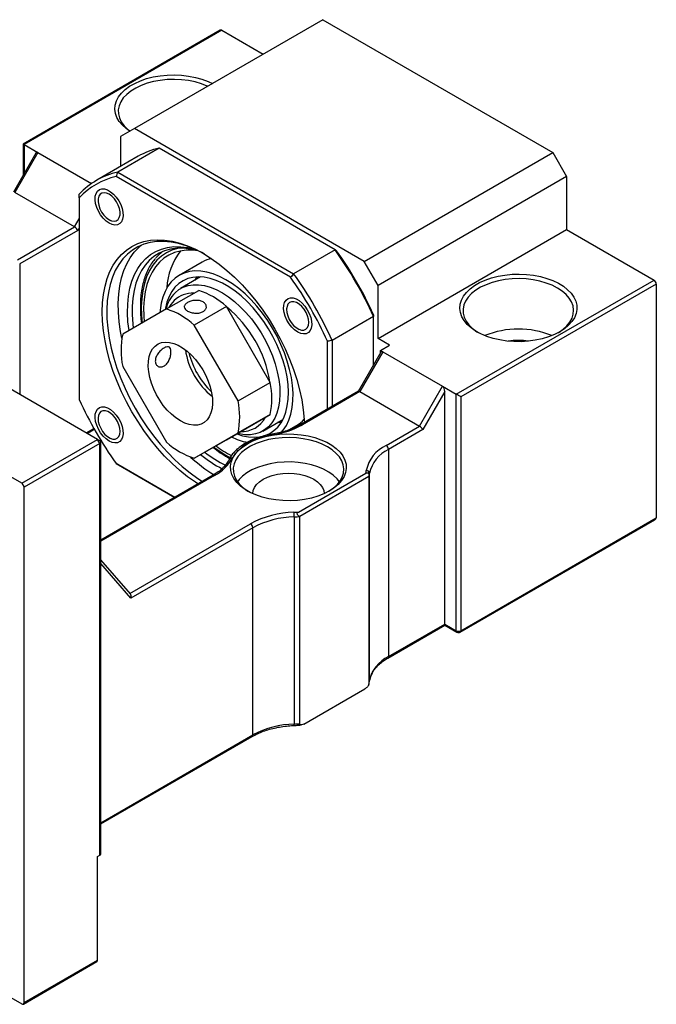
# Model space of a CAD drawing. Header units: millimetres. Extents: x 42 to 279, y 43 to 200.
# Tile 4 of 4: x 216 to 249, y 129 to 180. Entities that reach past the tile are written whole.
import ezdxf

# ---------------------------------------------------------------- set-up
doc = ezdxf.new("R2010")
doc.units = ezdxf.units.MM

msp = doc.modelspace()

# ---------------------------------------------------------------- linework, layer by layer
at = {"color": 7, "linetype": 'Continuous', "lineweight": 25}
for p, q in [((231.7307, 179.6604), (222.0669, 174.0816)), ((231.7307, 179.6604), (243.5158, 172.857)), ((226.4619, 179.1238), (216.3612, 173.2928)), ((226.5452, 179.1156), (216.41, 173.2647)), ((226.5452, 179.1156), (228.666, 177.8913)), ((222.0669, 174.0816), (221.3598, 173.6733)), ((233.852, 167.2782), (222.0669, 174.0816)), ((221.3598, 173.6733), (221.3598, 172.1428)), ((216.3612, 173.2928), (216.3612, 171.688)), ((216.41, 173.2647), (217.1171, 172.8565)), ((223.3323, 173.079), (221.211, 171.8543)), ((232.3508, 167.8727), (223.3323, 173.079)), ((217.0209, 172.8307), (215.8654, 170.8293)), ((217.1171, 172.8565), (215.9386, 170.8152)), ((217.1171, 172.8565), (219.87, 171.2672)), ((222.2587, 172.6617), (220.1374, 171.4371)), ((233.852, 167.2782), (243.5158, 172.857)), ((243.5158, 172.857), (244.2229, 171.6323)), ((220.1813, 158.1626), (196.8467, 171.6333)), ((230.0745, 166.4654), (221.1303, 171.6288)), ((221.211, 171.8543), (230.2295, 166.6481)), ((244.2229, 171.6323), (234.5591, 166.0535)), ((244.2229, 171.6323), (244.2229, 168.9105)), ((219.0027, 169.0463), (215.9386, 170.8152)), ((219.2384, 170.5363), (219.2384, 160.2078)), ((220.2034, 170.4848), (220.2034, 170.3964)), ((216.2922, 155.9175), (192.9576, 169.3882)), ((216.0688, 167.3526), (219.0027, 169.0463)), ((220.769, 169.4166), (220.8456, 169.3724)), ((219.1694, 168.8704), (216.1867, 167.1485)), ((234.5591, 163.3317), (244.2229, 168.9105)), ((244.2229, 168.9105), (248.7012, 166.3252)), ((232.3508, 167.8727), (230.2295, 166.6481)), ((225.543, 167.2448), (224.3644, 166.5645)), ((234.5591, 166.0535), (233.852, 167.2782)), ((225.4586, 166.4841), (224.4371, 165.8943)), ((225.3298, 166.4864), (225.3254, 166.4072)), ((234.5591, 163.3317), (234.5591, 166.0535)), ((238.566, 160.4743), (248.7012, 166.3252)), ((248.8191, 166.1211), (238.8017, 160.3382)), ((248.8191, 166.1211), (248.8191, 154.1451)), ((223.7136, 164.8419), (225.3636, 165.7944)), ((226.784, 164.9744), (225.1341, 164.0219)), ((229.0303, 161.0838), (226.784, 164.9744)), ((223.7136, 164.8419), (221.4674, 163.5447)), ((229.8701, 164.9044), (229.8701, 164.8159)), ((234.3234, 164.4561), (232.2021, 163.2315)), ((234.3234, 161.9757), (234.3234, 164.4561)), ((227.3803, 160.1313), (225.1341, 164.0219)), ((230.4356, 163.8362), (230.5122, 163.7919)), ((231.9664, 159.714), (231.9664, 163.1886)), ((232.2021, 163.2315), (232.2021, 159.8501)), ((235.1483, 162.9915), (234.5591, 163.3317)), ((234.6769, 162.7194), (235.1483, 162.9915)), ((234.6986, 162.6256), (233.5431, 160.6242)), ((234.7948, 162.6514), (233.6163, 160.6101)), ((234.6769, 162.7194), (234.7948, 162.6514)), ((234.6769, 162.5881), (234.6769, 162.7194)), ((234.7948, 162.6514), (237.8589, 160.8825)), ((221.4674, 161.9044), (223.7136, 158.0138)), ((227.3803, 160.1313), (229.0303, 161.0838)), ((236.6804, 158.8412), (237.8589, 160.8825)), ((237.8589, 160.8825), (238.566, 160.4743)), ((233.5472, 160.6266), (230.599, 158.9247)), ((233.6163, 160.6101), (230.6824, 158.9164)), ((233.6163, 160.6101), (236.6804, 158.8412)), ((237.9768, 160.622), (236.8471, 158.6653)), ((237.9768, 148.7024), (237.9768, 160.622)), ((238.566, 148.3622), (238.566, 160.4743)), ((238.8017, 160.3382), (238.8017, 148.3622)), ((226.784, 158.1463), (229.0303, 159.4435)), ((229.0303, 159.4435), (227.3803, 158.491)), ((220.2034, 159.3221), (220.2034, 159.2337)), ((228.6534, 158.5907), (229.6749, 159.1804)), ((229.5823, 159.038), (229.4286, 159.0382)), ((229.9883, 158.6492), (230.3759, 158.873)), ((219.6438, 158.4728), (220.0099, 158.6842)), ((225.1341, 157.1938), (227.3803, 158.491)), ((234.9691, 157.8533), (236.6804, 158.8412)), ((236.8471, 158.6653), (235.0869, 157.6492)), ((216.2922, 155.9175), (220.1813, 158.1626)), ((220.2991, 157.9585), (216.41, 155.7133)), ((220.2991, 157.9585), (220.1813, 158.1626)), ((220.2991, 158.0945), (220.1813, 158.1626)), ((220.2991, 136.8645), (220.2991, 157.9585)), ((220.3479, 136.9325), (220.3479, 158.0265)), ((220.769, 158.2539), (220.8456, 158.2097)), ((225.1341, 157.1938), (226.784, 158.1463)), ((235.0869, 157.6492), (235.0869, 147.0341)), ((221.1303, 156.9311), (224.138, 155.1948)), ((224.1379, 155.1947), (221.211, 156.8844)), ((230.474, 154.442), (233.9301, 156.4371)), ((234.119, 145.8102), (234.119, 156.4252)), ((216.2922, 155.9175), (216.41, 155.7133)), ((226.096, 156.3251), (220.3479, 153.0068)), ((234.0877, 156.2559), (230.5522, 154.2149)), ((234.0877, 156.2559), (234.0877, 145.6409)), ((216.41, 129.3118), (216.41, 155.7133)), ((230.2589, 154.1968), (230.2589, 143.5818)), ((230.5522, 143.5999), (230.5522, 154.2149)), ((238.7672, 148.2859), (248.75, 154.0489)), ((238.8017, 148.3622), (248.8191, 154.1451)), ((228.1387, 153.6381), (221.8859, 150.0284)), ((228.1387, 143.023), (228.1387, 153.6381)), ((221.8604, 150.2445), (220.3479, 151.9912)), ((235.0524, 146.9578), (237.9768, 148.646)), ((235.0869, 147.0341), (237.9768, 148.7024)), ((237.9768, 148.7024), (238.566, 148.3622)), ((237.9768, 148.646), (238.6006, 148.2859)), ((234.083, 145.6112), (234.1182, 145.7966)), ((230.7564, 143.5817), (233.8834, 145.3869)), ((220.3479, 138.4691), (228.1042, 142.9467)), ((192.9576, 142.7145), (216.2922, 129.2438)), ((220.1813, 136.7964), (220.2991, 136.8645)), ((220.1813, 131.4889), (220.1813, 136.7964)), ((216.3755, 129.2355), (220.1467, 131.4126)), ((216.41, 129.3118), (220.1813, 131.4889))]:
    msp.add_line(p, q, dxfattribs=at)
at = {"color": 8, "linetype": 'Continuous', "lineweight": 25}
for p, q in [((216.41, 173.2647), (216.41, 171.7726)), ((219.0027, 169.0463), (219.2384, 169.4546)), ((219.2384, 168.99), (219.1694, 168.8704)), ((216.1867, 167.1485), (216.1867, 160.4686)), ((219.595, 158.501), (219.9859, 158.7267)), ((226.1793, 156.3168), (220.3479, 152.9505)), ((221.8365, 150.272), (228.0208, 153.8422)), ((221.8859, 150.0284), (220.3479, 151.8046)), ((220.3479, 138.5255), (228.1387, 143.023))]:
    msp.add_line(p, q, dxfattribs=at)
at = {"color": 7, "linetype": 'Continuous', "lineweight": 25, "flags": 128}
for points in [[(221.834, 173.9472), (221.6487, 174.0793), (221.4495, 174.2589), (221.2899, 174.4512), (221.1726, 174.6533), (221.0991, 174.8623), (221.0707, 175.0749), (221.0878, 175.2879), (221.15, 175.4981), (221.2566, 175.7023), (221.4058, 175.8973), (221.5953, 176.0803), (221.8225, 176.2485), (222.0836, 176.3993), (222.3749, 176.5304), (222.6919, 176.6398), (223.0298, 176.7259), (223.3835, 176.7874), (223.7476, 176.8234), (224.1165, 176.8332), (224.4848, 176.8168), (224.8468, 176.7744), (225.197, 176.7067), (225.5302, 176.6146), (225.8412, 176.4995), (226.07, 176.3926)], [(225.8236, 176.2504), (225.8012, 176.2605), (225.5001, 176.3776), (225.1756, 176.4716), (224.8329, 176.5408), (224.4777, 176.5842), (224.1158, 176.6009), (223.7531, 176.5909), (223.3957, 176.5541), (223.0493, 176.4912), (222.7197, 176.4033), (222.4123, 176.2918), (222.1321, 176.1585), (221.8837, 176.0057), (221.6713, 175.8357), (221.4982, 175.6515), (221.3674, 175.456), (221.2809, 175.2524), (221.2403, 175.0441), (221.2461, 174.8345), (221.2983, 174.6271), (221.396, 174.4253), (221.5376, 174.2323), (221.7208, 174.0513), (221.8447, 173.9533)], [(220.7691, 169.2396), (220.6145, 169.3483), (220.4672, 169.4906), (220.334, 169.6601), (220.2212, 169.8487), (220.1339, 170.0476), (220.0764, 170.2476), (220.0512, 170.4393), (220.0596, 170.6136), (220.1012, 170.7626), (220.1741, 170.8792), (220.2747, 170.9579), (220.3984, 170.9951), (220.5395, 170.989), (220.6913, 170.94), (220.8468, 170.8502), (220.9986, 170.724), (221.1397, 170.5672), (221.2635, 170.3871), (221.3641, 170.1922), (221.4369, 169.9915), (221.4785, 169.7946), (221.4869, 169.6105), (221.4618, 169.4478), (221.4042, 169.3143), (221.317, 169.2161), (221.2041, 169.1578), (221.0709, 169.1421), (220.9236, 169.1698), (220.7691, 169.2396)], [(220.2369, 170.1555), (220.2983, 169.9794), (220.387, 169.8086), (220.4979, 169.653), (220.6246, 169.5216), (220.7597, 169.4221), (220.8954, 169.3601), (221.0236, 169.3395), (221.1371, 169.3613), (221.2292, 169.4242), (221.2946, 169.5247), (221.3294, 169.6569), (221.3317, 169.813), (221.3012, 169.9841), (221.2399, 170.1602), (221.1511, 170.331), (221.0402, 170.4866), (220.9135, 170.618), (220.7784, 170.7175), (220.6428, 170.7794), (220.5145, 170.8001), (220.401, 170.7783), (220.3089, 170.7154), (220.2435, 170.6149), (220.2087, 170.4827), (220.2065, 170.3266), (220.2369, 170.1555)], [(225.3241, 155.8795), (225.1956, 155.9636), (224.7912, 156.2523), (224.3919, 156.5745), (224, 156.9284), (223.618, 157.3116), (223.2483, 157.7219), (222.893, 158.1567), (222.5545, 158.6134), (222.2347, 159.0891), (221.9357, 159.5808), (221.6594, 160.0856), (221.4073, 160.6004), (221.1811, 161.1219), (220.9821, 161.647), (220.8117, 162.1724), (220.6707, 162.6948), (220.5602, 163.2111), (220.4808, 163.7181), (220.4329, 164.2127), (220.417, 164.6917), (220.4329, 165.1523), (220.4808, 165.5916), (220.5602, 166.0069), (220.6707, 166.3956), (220.8117, 166.7553), (220.9821, 167.0839), (221.1811, 167.3793), (221.4073, 167.6396), (221.6594, 167.8634), (221.9357, 168.0491), (222.2347, 168.1956), (222.5545, 168.3021), (222.893, 168.3679), (223.2483, 168.3926), (223.618, 168.3759), (224, 168.3182), (224.3919, 168.2196), (224.7912, 168.0808), (225.1956, 167.9026), (225.6024, 167.6862), (226.0092, 167.4329), (226.4136, 167.1442), (226.8129, 166.8219), (227.2048, 166.4681), (227.5868, 166.0848), (227.9565, 165.6745), (228.3118, 165.2397), (228.6503, 164.7831), (228.9701, 164.3074), (229.2691, 163.8156), (229.5455, 163.3108), (229.7975, 162.7961), (230.0237, 162.2745), (230.2227, 161.7495), (230.3931, 161.2241), (230.5341, 160.7016), (230.6446, 160.1853), (230.724, 159.6783), (230.7719, 159.1838), (230.7804, 159.0294)], [(225.6625, 167.6511), (225.5188, 167.7298), (225.1171, 167.9247), (224.7193, 168.0807), (224.3277, 168.1967), (223.945, 168.2721), (223.5735, 168.3064), (223.2156, 168.2993), (222.8735, 168.2509), (222.5494, 168.1615), (222.2454, 168.0317), (221.9633, 167.8623), (221.705, 167.6543), (221.472, 167.4091), (221.266, 167.1282), (221.088, 166.8135), (220.9394, 166.4668), (220.821, 166.0904), (220.7336, 165.6866), (220.6777, 165.2581), (220.6537, 164.8075), (220.6617, 164.3377), (220.7017, 163.8516), (220.7734, 163.3523), (220.8764, 162.843), (221.01, 162.3269), (221.1734, 161.8072), (221.3656, 161.2873), (221.5852, 160.7704), (221.8311, 160.2598), (222.1015, 159.7588), (222.3948, 159.2704), (222.7091, 158.7978), (223.0424, 158.344), (223.3927, 157.9118), (223.7577, 157.504), (224.1351, 157.1231), (224.5226, 156.7716), (224.9176, 156.4516), (225.3176, 156.1653), (225.5551, 156.0128)], [(221.4285, 163.3507), (221.3626, 163.6925), (221.2909, 164.1917), (221.2509, 164.6778), (221.2429, 165.1477), (221.2669, 165.5983), (221.3228, 166.0268), (221.4103, 166.4305), (221.5287, 166.8069), (221.6773, 167.1536), (221.8552, 167.4684), (222.0613, 167.7493), (222.2942, 167.9945), (222.444, 168.122)], [(221.7926, 163.7325), (221.7385, 164.1904), (221.7143, 164.648), (221.7224, 165.0878), (221.7626, 165.5066), (221.8348, 165.9016), (221.9383, 166.27), (222.0724, 166.6092), (222.2363, 166.9168), (222.4288, 167.1906), (222.6485, 167.4288), (222.8939, 167.6297), (223.1632, 167.7918), (223.4546, 167.914), (223.766, 167.9955), (224.0953, 168.0357), (224.4401, 168.0343), (224.798, 167.9913), (225.1413, 167.914)], [(225.3434, 167.8179), (225.2989, 167.8305), (224.9354, 167.9117), (224.5827, 167.9517), (224.2433, 167.95), (223.9196, 167.9067), (223.614, 167.8221), (223.3286, 167.6969), (223.0656, 167.5318), (222.8268, 167.3281), (222.6139, 167.0873), (222.4285, 166.8111), (222.272, 166.5015), (222.1453, 166.1607), (222.0495, 165.7912), (221.9853, 165.3957), (221.9531, 164.9769), (221.9531, 164.5379), (221.9853, 164.0819), (222.012, 163.8592)], [(225.3434, 167.8179), (225.0603, 167.8501), (224.7288, 167.8512), (224.413, 167.8107), (224.1152, 167.7289), (223.8377, 167.6063), (223.5825, 167.4439), (223.3518, 167.243), (223.1471, 167.005), (222.9701, 166.7319), (222.822, 166.4256), (222.7041, 166.0885), (222.6173, 165.7232), (222.5621, 165.3324), (222.539, 164.9192), (222.5482, 164.4866), (222.5729, 164.1831)], [(229.9049, 162.1757), (229.7566, 162.602), (229.5804, 163.0263), (229.3781, 163.4445), (229.1516, 163.8528), (228.9029, 164.2473), (228.6345, 164.6243), (228.3487, 164.9804), (228.0483, 165.3122), (227.736, 165.6166), (227.4148, 165.8907), (227.0878, 166.1321), (226.7578, 166.3384), (226.4281, 166.5078), (226.1016, 166.6386), (225.7815, 166.7296), (225.4707, 166.78), (225.1722, 166.7893), (224.8887, 166.7574), (224.6228, 166.6847), (224.3771, 166.5717), (224.1539, 166.4196), (223.9551, 166.2298), (223.7828, 166.0039), (223.6384, 165.7443), (223.5234, 165.4532), (223.4388, 165.1334), (223.3854, 164.7879), (223.3731, 164.6452)], [(229.6895, 162.1897), (229.544, 162.6058), (229.3702, 163.0196), (229.1698, 163.4268), (228.9448, 163.8233), (228.6977, 164.2049), (228.4309, 164.5678), (228.1472, 164.9083), (227.8495, 165.2227), (227.5408, 165.508), (227.2243, 165.7612), (226.9032, 165.9797), (226.5809, 166.1612), (226.2607, 166.3039), (225.9458, 166.4063), (225.6394, 166.4674), (225.3448, 166.4865), (225.0649, 166.4635), (224.8026, 166.3986), (224.5606, 166.2924), (224.3414, 166.146), (224.1472, 165.961), (223.9801, 165.7393), (223.8417, 165.483), (223.7334, 165.1949), (223.6565, 164.8779), (223.6433, 164.8013)], [(243.8693, 163.6719), (243.5926, 163.5307), (243.2878, 163.4102), (242.9598, 163.3122), (242.6133, 163.2382), (242.2538, 163.1894), (241.8866, 163.1665), (241.5172, 163.1698), (241.1514, 163.1992), (240.7946, 163.2544), (240.4523, 163.3345), (240.1296, 163.4382), (239.8315, 163.5641), (239.5624, 163.7102), (239.3264, 163.8742), (239.1271, 164.0537), (238.9676, 164.2461), (238.8502, 164.4482), (238.7768, 164.6572), (238.7484, 164.8698), (238.7654, 165.0828), (238.8277, 165.293), (238.9342, 165.4972), (239.0834, 165.6922), (239.273, 165.8752), (239.5001, 166.0434), (239.7613, 166.1942), (240.0526, 166.3253), (240.3696, 166.4347), (240.7075, 166.5208), (241.0612, 166.5823), (241.4252, 166.6183), (241.7942, 166.6281), (242.1625, 166.6117), (242.5245, 166.5693), (242.8747, 166.5016), (243.2078, 166.4095), (243.5188, 166.2944), (243.803, 166.1582), (244.056, 166.0029), (244.274, 165.8308), (244.4538, 165.6445), (244.5925, 165.4469), (244.6881, 165.2409), (244.7391, 165.0297), (244.7448, 164.8165), (244.7051, 164.6045), (244.6205, 164.3969), (244.4924, 164.1969), (244.3227, 164.0076), (244.1139, 163.8316), (243.8693, 163.6719)], [(224.1506, 165.6763), (224.3494, 165.8393), (224.5723, 165.963), (224.8167, 166.0458), (225.0802, 166.087), (225.3596, 166.0861), (225.6521, 166.0431), (225.9543, 165.9584), (226.2631, 165.833), (226.5749, 165.6683), (226.8864, 165.466), (227.1941, 165.2284), (227.4948, 164.9581), (227.785, 164.6581), (228.0616, 164.3316), (228.3217, 163.9822), (228.5623, 163.6137), (228.7807, 163.2302), (228.9747, 162.8359), (229.1421, 162.4351), (229.281, 162.0322), (229.3899, 161.6316), (229.4677, 161.2377), (229.5135, 160.8548), (229.5267, 160.4871), (229.5073, 160.1386), (229.4554, 159.8132), (229.3716, 159.5143), (229.2569, 159.2454), (229.1124, 159.0093), (228.9398, 158.8087), (228.741, 158.6457), (228.5182, 158.522), (228.2737, 158.4392), (228.0103, 158.398), (227.7308, 158.3989), (227.4383, 158.4419), (227.3374, 158.4659)], [(243.7515, 165.917), (243.4788, 166.0554), (243.1778, 166.1725), (242.8532, 166.2665), (242.5105, 166.3357), (242.1553, 166.3791), (241.7934, 166.3958), (241.4308, 166.3858), (241.0733, 166.349), (240.727, 166.2861), (240.3974, 166.1982), (240.09, 166.0867), (239.8098, 165.9534), (239.5614, 165.8006), (239.349, 165.6306), (239.1759, 165.4464), (239.0451, 165.2509), (238.9586, 165.0473), (238.918, 164.839), (238.9238, 164.6294), (238.976, 164.422), (239.0737, 164.2202), (239.2153, 164.0272), (239.3985, 163.8462), (239.6203, 163.6803), (239.687, 163.638)], [(243.8091, 163.638), (243.8147, 163.6415), (244.0456, 163.8032), (244.2387, 163.9807), (244.391, 164.171), (244.4998, 164.3709), (244.5635, 164.5773), (244.581, 164.7866), (244.5519, 164.9955), (244.4768, 165.2006), (244.3569, 165.3984), (244.1941, 165.5858), (243.9912, 165.7596), (243.7515, 165.917)], [(224.1042, 165.2688), (223.9402, 165.077), (223.837, 164.9131)], [(230.4357, 163.6592), (230.2812, 163.7678), (230.1339, 163.9102), (230.0007, 164.0796), (229.8878, 164.2682), (229.8006, 164.4672), (229.743, 164.6671), (229.7179, 164.8588), (229.7263, 165.0332), (229.7679, 165.1822), (229.8407, 165.2987), (229.9414, 165.3774), (230.0651, 165.4146), (230.2062, 165.4086), (230.358, 165.3595), (230.5135, 165.2698), (230.6653, 165.1435), (230.8064, 164.9867), (230.9301, 164.8066), (231.0308, 164.6117), (231.1036, 164.4111), (231.1452, 164.2141), (231.1536, 164.03), (231.1284, 163.8674), (231.0709, 163.7338), (230.9836, 163.6356), (230.8708, 163.5773), (230.7376, 163.5617), (230.5903, 163.5894), (230.4357, 163.6592)], [(230.2439, 165.2146), (230.1221, 165.2141), (230.0186, 165.1714), (229.9393, 165.089), (229.8888, 164.9719), (229.8701, 164.8267), (229.8843, 164.6618), (229.9306, 164.487), (230.0062, 164.3123), (230.1067, 164.1479), (230.2264, 164.0033), (230.3583, 163.887), (230.4946, 163.8057), (230.6276, 163.7641), (230.7493, 163.7647), (230.8529, 163.8073), (230.9322, 163.8897), (230.9827, 164.0068), (231.0013, 164.152), (230.9871, 164.3169), (230.9409, 164.4917), (230.8653, 164.6664), (230.7647, 164.8308), (230.645, 164.9754), (230.5132, 165.0917), (230.3768, 165.173), (230.2439, 165.2146)], [(224.4238, 159.1126), (224.1942, 159.2637), (223.9691, 159.449), (223.7528, 159.6647), (223.5495, 159.9069), (223.3633, 160.1706), (223.1977, 160.4508), (223.056, 160.7421), (222.9409, 161.0387), (222.8547, 161.3349), (222.799, 161.625), (222.775, 161.9032), (222.783, 162.1642), (222.823, 162.4029), (222.8941, 162.6147), (222.995, 162.7953), (223.1237, 162.9414), (223.2777, 163.05), (223.4541, 163.1191), (223.6493, 163.1472), (223.8595, 163.1339), (224.0808, 163.0795), (224.3088, 162.9849), (224.5389, 162.852), (224.7669, 162.6834), (224.9881, 162.4824), (225.1984, 162.2529), (225.3936, 161.9994), (225.57, 161.7267), (225.724, 161.4403), (225.8527, 161.1456), (225.9536, 160.8485), (226.0247, 160.5546), (226.0647, 160.2698), (226.0727, 159.9995), (226.0487, 159.749), (225.993, 159.5233), (225.9068, 159.3266), (225.7917, 159.1628), (225.65, 159.0352), (225.4844, 158.9461), (225.2982, 158.8974), (225.0949, 158.8899), (224.8786, 158.9239), (224.6535, 158.9986), (224.4238, 159.1126)], [(227.3098, 158.4499), (227.6161, 158.3508), (227.9224, 158.2897), (228.217, 158.2706), (228.4969, 158.2936), (228.7592, 158.3586), (229.0012, 158.4647), (229.2204, 158.6111), (229.4146, 158.7961), (229.5817, 159.0179), (229.7201, 159.2741), (229.8284, 159.5622), (229.9054, 159.8792), (229.9503, 160.2219), (229.9627, 160.5867), (229.9424, 160.9699), (229.8897, 161.3675), (229.8051, 161.7755), (229.6895, 162.1897)], [(229.5922, 158.5113), (229.6963, 158.6359), (229.8548, 158.8789), (229.9846, 159.1546), (230.0846, 159.4604), (230.1536, 159.7934), (230.1912, 160.1506), (230.197, 160.5286), (230.1708, 160.9238), (230.113, 161.3326), (230.0241, 161.7512), (229.9049, 162.1757)], [(220.7691, 158.0769), (220.6145, 158.1856), (220.4672, 158.3279), (220.334, 158.4974), (220.2212, 158.686), (220.1339, 158.8849), (220.0764, 159.0849), (220.0512, 159.2765), (220.0596, 159.4509), (220.1012, 159.5999), (220.1741, 159.7165), (220.2747, 159.7952), (220.3984, 159.8324), (220.5395, 159.8263), (220.6913, 159.7772), (220.8468, 159.6875), (220.9986, 159.5613), (221.1397, 159.4045), (221.2635, 159.2244), (221.3641, 159.0295), (221.4369, 158.8288), (221.4785, 158.6319), (221.4869, 158.4477), (221.4618, 158.2851), (221.4042, 158.1516), (221.317, 158.0534), (221.2041, 157.9951), (221.0709, 157.9794), (220.9236, 158.0071), (220.7691, 158.0769)], [(220.9609, 158.1818), (221.0827, 158.1824), (221.1862, 158.2251), (221.2655, 158.3074), (221.316, 158.4246), (221.3347, 158.5698), (221.3205, 158.7346), (221.2742, 158.9094), (221.1986, 159.0841), (221.0981, 159.2486), (220.9784, 159.3931), (220.8465, 159.5095), (220.7102, 159.5908), (220.5772, 159.6324), (220.4555, 159.6318), (220.3519, 159.5891), (220.2726, 159.5068), (220.2221, 159.3896), (220.2035, 159.2444), (220.2177, 159.0796), (220.2639, 158.9047), (220.3395, 158.73), (220.4401, 158.5656), (220.5598, 158.421), (220.6916, 158.3047), (220.828, 158.2234), (220.9609, 158.1818)], [(229.5417, 159.1035), (229.5652, 159.0914), (229.6125, 159.0677)], [(232.0606, 155.5212), (231.7812, 155.3789), (231.4731, 155.2581), (231.1411, 155.1604), (230.7906, 155.0876), (230.427, 155.0406), (230.0561, 155.0204), (229.6837, 155.0272), (229.3157, 155.0608), (228.958, 155.1208), (228.6161, 155.2062), (228.2954, 155.3157), (228.001, 155.4475), (227.7376, 155.5996), (227.5092, 155.7695), (227.3196, 155.9547), (227.1716, 156.152), (227.0677, 156.3586), (227.0094, 156.571), (226.9977, 156.786), (227.0328, 157.0001), (227.114, 157.21), (227.2402, 157.4123), (227.4094, 157.604), (227.6188, 157.7819), (227.8651, 157.9432), (228.1446, 158.0854), (228.4527, 158.2063), (228.7847, 158.3039), (229.1352, 158.3768), (229.4988, 158.4237), (229.8697, 158.444), (230.2421, 158.4372), (230.6101, 158.4036), (230.9678, 158.3436), (231.3097, 158.2581), (231.6304, 158.1487), (231.9248, 158.0168), (232.1882, 157.8648), (232.4166, 157.6948), (232.6062, 157.5097), (232.7542, 157.3123), (232.8581, 157.1058), (232.9164, 156.8934), (232.9281, 156.6784), (232.893, 156.4643), (232.8118, 156.2544), (232.6856, 156.052), (232.5164, 155.8604), (232.307, 155.6825), (232.0606, 155.5212)], [(231.9664, 157.7799), (231.6937, 157.9183), (231.3927, 158.0354), (231.0681, 158.1294), (230.7254, 158.1986), (230.3702, 158.242), (230.0083, 158.2587), (229.6457, 158.2487), (229.2882, 158.2119), (228.9419, 158.1491), (228.6123, 158.0612), (228.3049, 157.9497), (228.0247, 157.8164), (227.7763, 157.6635), (227.5638, 157.4935), (227.3908, 157.3093), (227.2599, 157.1138), (227.1735, 156.9102), (227.1328, 156.7019), (227.1387, 156.4924), (227.1908, 156.2849), (227.2886, 156.0831), (227.4302, 155.8901), (227.6134, 155.7091), (227.8352, 155.5432), (227.913, 155.4941)], [(232.0128, 155.4941), (232.0296, 155.5044), (232.2604, 155.6661), (232.4536, 155.8436), (232.6059, 156.0339), (232.7147, 156.2338), (232.7784, 156.4402), (232.7959, 156.6495), (232.7668, 156.8584), (232.6917, 157.0635), (232.5718, 157.2613), (232.409, 157.4487), (232.2061, 157.6225), (231.9664, 157.7799)], [(232.5805, 155.9973), (232.4536, 156.151), (232.2604, 156.3284), (232.0296, 156.4902), (231.7647, 156.6336), (231.4703, 156.7562), (231.1512, 156.8561), (230.8125, 156.9317), (230.4599, 156.9816), (230.0991, 157.005), (229.7361, 157.0017), (229.3768, 156.9715), (229.0271, 156.9151), (228.6928, 156.8334), (228.3794, 156.7276), (228.0919, 156.5996), (227.8352, 156.4514), (227.6134, 156.2854), (227.4302, 156.1045), (227.3453, 155.9973)], [(228.1297, 155.3856), (228.1521, 155.5368), (228.2193, 155.6983), (228.3294, 155.8518), (228.4797, 155.9934), (228.6665, 156.1197), (228.8853, 156.2275), (229.1306, 156.3143), (229.3964, 156.3778), (229.6761, 156.4166), (229.9629, 156.4296), (230.2497, 156.4166), (230.5294, 156.3778), (230.7952, 156.3143), (231.0405, 156.2275), (231.2593, 156.1197), (231.4461, 155.9934), (231.5964, 155.8518), (231.7065, 155.6983), (231.7737, 155.5368), (231.7961, 155.3856)], [(237.9768, 148.646), (237.9768, 148.646), (237.9768, 148.6497), (237.9768, 148.6607), (237.9768, 148.6785), (237.9768, 148.7024)]]:
    msp.add_lwpolyline(points, dxfattribs=at)
at = {"color": 8, "linetype": 'Continuous', "lineweight": 25, "flags": 128}
for points in [[(224.309, 167.9536), (224.2785, 167.9468), (223.9808, 167.855), (223.7038, 167.7226), (223.4496, 167.5507), (223.22, 167.3405), (223.0169, 167.0935), (222.8416, 166.8117), (222.6954, 166.497), (222.5795, 166.1518), (222.4948, 165.7787), (222.4417, 165.3804), (222.4208, 164.9599), (222.4321, 164.5203), (222.4684, 164.1228)], [(225.1833, 166.3251), (225.2765, 166.4876), (225.2796, 166.4925)], [(229.5836, 159.0207), (229.5134, 159.019), (229.3996, 159.0214)], [(229.1261, 158.4281), (229.1277, 158.4282), (229.1355, 158.4248), (229.1439, 158.4152), (229.1527, 158.3997)]]:
    msp.add_lwpolyline(points, dxfattribs=at)
at = {"color": 7, "linetype": 'Continuous', "lineweight": 25}
for centre, radius, start, end in [((226.4964, 179.0474), 0.0838, 54.38197, 114.30731), ((224.166, 169.3437), 3.8271, 102.58114, 119.89114), ((222.0327, 168.154), 3.7905, 102.51957, 137.49118), ((221.9681, 167.9937), 3.7304, 102.9791, 137.03165), ((224.8672, 166.0032), 2.2388, 127.46232, 139.38101), ((227.0842, 165.7627), 3.3553, 142.31516, 177.25932), ((216.7783, 156.6042), 19.2219, 24.10992, 35.89008), ((217.0559, 156.7644), 18.9412, 24.26781, 35.73219), ((226.366, 165.8154), 1.6495, 102.2072, 119.93253), ((214.6989, 155.4038), 18.9412, 24.26781, 35.73219), ((214.657, 155.3796), 19.2219, 24.10992, 35.89008), ((248.5632, 166.1094), 0.2561, 2.60547, 57.3946), ((225.5277, 164.3439), 1.9161, 135.94497, 165.69952), ((225.0582, 164.2741), 1.3783, 87.61952, 133.80412), ((224.1033, 161.9709), 4.0258, 48.249, 71.75637), ((222.8384, 160.1026), 6.2551, 9.34096, 50.65904), ((222.4533, 161.0184), 4.0258, 48.249, 71.75637), ((225.4098, 162.7246), 4.0268, 168.24821, 191.75179), ((241.748, 159.3214), 4.4952, 67.5536, 112.44639), ((241.748, 160.1087), 3.1245, 80.50622, 99.49381), ((228.3513, 163.2851), 3.7103, 188.25414, 231.74049), ((228.8702, 163.5847), 4.1295, 193.72644, 226.26819), ((225.0879, 160.2636), 4.0268, 348.24821, 11.75179), ((236.5059, 167.9927), 18.9412, 204.26781, 215.73219), ((223.4379, 159.3111), 4.0268, 348.24821, 11.75179), ((227.5571, 159.9453), 1.3846, 267.77431, 332.23644), ((228.4905, 162.8826), 4.5316, 278.40307, 298.92672), ((229.5434, 160.3083), 1.6593, 300.11517, 317.7344), ((229.3464, 155.6642), 2.7423, 94.04965, 145.94497), ((220.2733, 158.0265), 0.0728, 290.78322, 69.21678), ((226.3944, 161.0173), 4.0258, 228.249, 251.75637), ((228.5152, 161.2407), 3.2955, 243.40079, 258.57474), ((229.624, 162.5546), 6.6414, 231.16242, 242.6602), ((229.6136, 162.5408), 6.3884, 231.97776, 243.17303), ((229.7808, 162.6861), 6.0087, 233.88762, 242.99314), ((235.7616, 156.1822), 1.8495, 115.37174, 167.95596), ((235.8417, 156.0577), 1.7614, 115.37167, 167.95601), ((234.8311, 157.6375), 0.2561, 2.60567, 57.3944), ((230.5427, 163.4268), 8.3297, 227.78756, 238.19241), ((225.1693, 158.2357), 2.1685, 297.75953, 331.46567), ((232.5905, 156.7365), 1.3726, 347.40102, 352.95365), ((233.959, 156.4072), 0.161, 6.41871, 92.2083), ((232.6934, 156.6017), 1.4365, 346.07328, 352.94404), ((230.3558, 149.4991), 4.9309, 91.26364, 118.26393), ((229.9654, 161.2845), 6.8615, 272.35297, 274.2514), ((227.9872, 154.1972), 2.2717, 359.98937, 5.85244), ((227.8828, 153.6264), 0.2561, 2.60567, 57.3944), ((230.3625, 149.5018), 4.6961, 91.26358, 118.264), ((229.9663, 161.3232), 7.1324, 272.35142, 274.71173), ((238.6839, 148.5897), 0.2562, 242.60982, 297.39018), ((238.6839, 148.4303), 0.1667, 240.00269, 299.99731), ((235.8417, 145.4426), 1.7614, 115.37167, 167.95601), ((232.6934, 145.9866), 1.4365, 346.07328, 352.94404), ((230.3625, 138.8868), 4.6961, 91.26358, 118.264), ((229.9663, 150.7082), 7.1324, 272.35142, 274.71173), ((220.2645, 136.9408), 0.0838, 294.37371, 354.30704), ((220.0968, 131.4812), 0.0848, 306.06059, 5.25185), ((216.3382, 129.3002), 0.0728, 230.79727, 9.21348)]:
    msp.add_arc(centre, radius, start, end, dxfattribs=at)
at = {"color": 8, "linetype": 'Continuous', "lineweight": 25}
for centre, radius, start, end in [((230.6335, 158.8482), 0.0839, 54.3878, 114.24667), ((229.9499, 162.8297), 6.3354, 232.97572, 242.03937), ((227.0423, 157.0666), 0.1371, 76.46403, 149.03044), ((226.1305, 156.2487), 0.0838, 54.3827, 114.30687), ((238.6477, 148.3532), 0.0822, 173.70242, 234.98653), ((238.7201, 148.3532), 0.0822, 305.01489, 6.29755), ((235.0033, 147.026), 0.084, 306.14678, 5.58084), ((230.0255, 143.5628), 0.2341, 347.27044, 4.64548), ((228.0519, 143.0163), 0.0871, 306.91143, 4.401)]:
    msp.add_arc(centre, radius, start, end, dxfattribs=at)
at = {"color": 7, "linetype": 'Continuous', "lineweight": 25}
for centre, major_axis, ratio, start_param, end_param in [((216.5279, 173.1966), (0.1667, -0.0962), 0.0000704, 2.3562351, 3.1416333), ((217.1171, 172.664), (-0.0542, 0.2022), 0.5176381, 5.8056036, 6.7608819), ((219.0516, 168.9384), (-0.1216, 0.1216), 0.3178882, 3.8420914, 5.4128877), ((234.7948, 162.4589), (-0.0542, 0.2022), 0.5176381, 5.8056036, 6.7608819), ((237.8589, 160.69), (-0.0542, 0.2022), 0.5176381, 4.2348073, 5.8056036), ((233.6651, 160.5022), (-0.1216, 0.1216), 0.3178882, 5.4128877, 6.1982046), ((238.6839, 160.4062), (0.1667, -0.0962), 0.0000704, 0.7854388, 2.3562351), ((236.7292, 158.7333), (-0.1216, 0.1216), 0.3178882, 3.8420914, 5.4128877), ((248.5834, 154.1451), (0.2357, 0), 0.5773815, 5.4977059, 6.2831853), ((221.7681, 150.0964), (0.031, 0.1841), 0.7061246, 4.4550473, 5.7552101)]:
    msp.add_ellipse(centre, major_axis=major_axis, ratio=ratio, start_param=start_param, end_param=end_param, dxfattribs=at)
for points in [[(221.211, 171.8543), (221.184, 171.7792), (221.1571, 171.704), (221.1303, 171.6288)], [(219.2384, 170.5363), (219.2384, 170.596), (219.2384, 170.6556), (219.2384, 170.7152)], [(232.4316, 167.8261), (232.4047, 167.8416), (232.3778, 167.8571), (232.3508, 167.8727)], [(230.2295, 166.6481), (230.1779, 166.5871), (230.1262, 166.5262), (230.0745, 166.4654)], [(234.3234, 164.5493), (234.3234, 164.5183), (234.3234, 164.4872), (234.3234, 164.4561)], [(232.2021, 163.2315), (232.1235, 163.2173), (232.0449, 163.203), (231.9664, 163.1886)], [(221.211, 156.8844), (221.184, 156.9), (221.1571, 156.9156), (221.1303, 156.9311)]]:
    msp.add_open_spline(points, degree=3, dxfattribs=at)
for points, knots in [([(223.1415, 167.4357), (223.0855, 167.3681), (222.9628, 167.22), (222.8042, 166.9547), (222.6607, 166.6488), (222.5453, 166.3147), (222.4579, 165.9556), (222.3995, 165.5736), (222.37, 165.1716), (222.3715, 164.7516), (222.392, 164.3942), (222.4229, 164.1737), (222.4329, 164.1023)], [0, 0, 0, 0, 0.0889762, 0.1950027, 0.3016008, 0.4087268, 0.5162696, 0.6240977, 0.7320922, 0.8401618, 0.9482361, 1, 1, 1, 1]), ([(225.2173, 166.3448), (225.23, 166.3741), (225.2511, 166.4232), (225.279, 166.4632), (225.2902, 166.4793)], [0, 0, 0, 0, 0.5990938, 1, 1, 1, 1]), ([(225.5425, 165.2269), (225.5718, 165.2139), (225.5984, 165.1991), (225.6462, 165.1658), (225.6676, 165.1472), (225.7036, 165.1076), (225.7182, 165.0866), (225.7408, 165.0427), (225.7487, 165.0195), (225.7613, 164.9502), (225.755, 164.9022), (225.7144, 164.8136), (225.6797, 164.772), (225.6106, 164.7204), (225.5844, 164.7047), (225.5278, 164.6777), (225.4974, 164.6663), (225.4324, 164.6476), (225.3979, 164.6404), (225.3276, 164.6307), (225.2914, 164.628), (225.2172, 164.627), (225.1802, 164.6287), (225.1067, 164.6362), (225.0697, 164.642), (224.9984, 164.6571), (224.9641, 164.6665), (224.8981, 164.6883), (224.8664, 164.701), (224.7795, 164.7422), (224.7303, 164.775), (224.6586, 164.8453), (224.6354, 164.8836), (224.6228, 164.9413), (224.6221, 164.961), (224.6282, 164.9996), (224.6348, 165.0187), (224.6552, 165.0565), (224.669, 165.0751), (224.7027, 165.1107), (224.7228, 165.1279), (224.7693, 165.1608), (224.7951, 165.1761), (224.8515, 165.2044), (224.8824, 165.2175), (224.9474, 165.2404), (224.9812, 165.2503), (225.0518, 165.2666), (225.0886, 165.2731), (225.1986, 165.2862), (225.2743, 165.2869), (225.4162, 165.2703), (225.4838, 165.2529), (225.5425, 165.2269)], [0, 0, 0, 0, 0.03125, 0.03125, 0.0625, 0.0625, 0.09375, 0.09375, 0.125, 0.125, 0.1875, 0.1875, 0.25, 0.25, 0.28125, 0.28125, 0.3125, 0.3125, 0.34375, 0.34375, 0.375, 0.375, 0.40625, 0.40625, 0.4375, 0.4375, 0.46875, 0.46875, 0.5, 0.5, 0.5625, 0.5625, 0.625, 0.625, 0.65625, 0.65625, 0.6875, 0.6875, 0.71875, 0.71875, 0.75, 0.75, 0.78125, 0.78125, 0.8125, 0.8125, 0.84375, 0.84375, 0.875, 0.875, 0.9375, 0.9375, 1, 1, 1, 1]), ([(223.938, 162.7031), (223.9407, 162.6752), (223.9413, 162.6456), (223.9388, 162.5828), (223.9356, 162.5493), (223.9252, 162.481), (223.9182, 162.4462), (223.9002, 162.3756), (223.8891, 162.3397), (223.8509, 162.2353), (223.8177, 162.1673), (223.7586, 162.0781), (223.7371, 162.0499), (223.6913, 161.9991), (223.6674, 161.9767), (223.6171, 161.9375), (223.5906, 161.9208), (223.5373, 161.8948), (223.5104, 161.8854), (223.429, 161.8675), (223.3758, 161.8702), (223.3038, 161.8947), (223.2815, 161.9061), (223.2407, 161.935), (223.222, 161.9527), (223.1901, 161.9929), (223.1768, 162.0154), (223.1558, 162.0652), (223.1482, 162.0924), (223.1351, 162.1777), (223.1394, 162.2414), (223.1642, 162.338), (223.1757, 162.3709), (223.2039, 162.4357), (223.2205, 162.4675), (223.2584, 162.5303), (223.2798, 162.5612), (223.3252, 162.6198), (223.3494, 162.6478), (223.4263, 162.7283), (223.4807, 162.7747), (223.5618, 162.8307), (223.5883, 162.8468), (223.6398, 162.8738), (223.6652, 162.8847), (223.7363, 162.9081), (223.7789, 162.9118), (223.8492, 162.8938), (223.8778, 162.872), (223.9089, 162.8215), (223.9175, 162.8013), (223.9306, 162.7561), (223.9353, 162.7309), (223.938, 162.7031)], [0, 0, 0, 0, 0.03125, 0.03125, 0.0625, 0.0625, 0.09375, 0.09375, 0.125, 0.125, 0.1875, 0.1875, 0.21875, 0.21875, 0.25, 0.25, 0.28125, 0.28125, 0.3125, 0.3125, 0.375, 0.375, 0.40625, 0.40625, 0.4375, 0.4375, 0.46875, 0.46875, 0.5, 0.5, 0.5625, 0.5625, 0.59375, 0.59375, 0.625, 0.625, 0.65625, 0.65625, 0.6875, 0.6875, 0.75, 0.75, 0.78125, 0.78125, 0.8125, 0.8125, 0.875, 0.875, 0.9375, 0.9375, 0.96875, 0.96875, 1, 1, 1, 1]), ([(230.599, 158.9247), (230.5539, 158.8995), (230.4223, 158.8261), (230.1829, 158.7165), (229.8755, 158.6032), (229.5526, 158.5115), (229.299, 158.4571), (229.1568, 158.4333), (229.1261, 158.4281)], [0, 0, 0, 0, 0.11035279, 0.32125487, 0.53244592, 0.743891, 0.94458041, 1, 1, 1, 1]), ([(229.1261, 158.4281), (229.0655, 158.4176), (228.89, 158.3872), (228.609, 158.3192), (228.2921, 158.2175), (227.9961, 158.0944), (227.7248, 157.9513), (227.4818, 157.7897), (227.2704, 157.6111), (227.0946, 157.4176), (226.9855, 157.2567), (226.9368, 157.161), (226.9245, 157.1366)], [0, 0, 0, 0, 0.0592926, 0.1716434, 0.2841823, 0.3969205, 0.5098808, 0.6230453, 0.7362993, 0.8493254, 0.9616564, 1, 1, 1, 1]), ([(226.0988, 157.7507), (226.132, 157.7244), (226.2835, 157.6037), (226.5587, 157.422), (226.8111, 157.2622), (226.9426, 157.1965), (226.953, 157.1913)], [0, 0, 0, 0, 0.1183318, 0.5409057, 0.9637485, 1, 1, 1, 1]), ([(226.9245, 157.1366), (226.9077, 157.1042), (226.8578, 157.0079), (226.7461, 156.8509), (226.5772, 156.6704), (226.377, 156.504), (226.2093, 156.3914), (226.1128, 156.3349), (226.096, 156.3251)], [0, 0, 0, 0, 0.1101611, 0.3275168, 0.5427405, 0.7563073, 0.9574536, 1, 1, 1, 1]), ([(233.9301, 156.4371), (233.9506, 156.4489), (233.9731, 156.458), (234.0102, 156.457), (234.0232, 156.4538), (234.0468, 156.4401), (234.0571, 156.4296), (234.0807, 156.393), (234.0872, 156.3642), (234.0925, 156.3094), (234.0912, 156.2822), (234.0877, 156.2559)], [0, 0, 0, 0, 0.25, 0.25, 0.375, 0.375, 0.5, 0.5, 0.75, 0.75, 1, 1, 1, 1]), ([(230.5522, 154.2149), (230.5276, 154.225), (230.5038, 154.2372), (230.4588, 154.2692), (230.4371, 154.2894), (230.4172, 154.3279), (230.4132, 154.3423), (230.413, 154.3695), (230.4167, 154.3823), (230.4344, 154.4152), (230.4535, 154.4301), (230.474, 154.442)], [0, 0, 0, 0, 0.25, 0.25, 0.5, 0.5, 0.625, 0.625, 0.75, 0.75, 1, 1, 1, 1]), ([(234.1182, 145.7966), (234.1232, 145.8293), (234.1384, 145.9287), (234.1932, 146.0937), (234.2972, 146.2887), (234.4394, 146.4765), (234.6178, 146.6544), (234.8212, 146.8165), (234.9781, 146.9124), (235.0524, 146.9578)], [0, 0, 0, 0, 0.0788878, 0.2398562, 0.398652, 0.5547095, 0.7088793, 0.86205, 1, 1, 1, 1]), ([(234.0877, 145.6409), (234.0877, 145.6285), (234.0851, 145.6145), (234.076, 145.5865), (234.0696, 145.5726), (234.0472, 145.5325), (234.0286, 145.5084), (233.9694, 145.444), (233.926, 145.4115), (233.8834, 145.3869)], [0, 0, 0, 0, 0.125, 0.125, 0.25, 0.25, 0.5, 0.5, 1, 1, 1, 1]), ([(228.1042, 142.9467), (228.1494, 142.9719), (228.2809, 143.0453), (228.5203, 143.1549), (228.8277, 143.2681), (229.1562, 143.3616), (229.5014, 143.4345), (229.8527, 143.4844), (230.1059, 143.5047), (230.2379, 143.5105), (230.2539, 143.5112)], [0, 0, 0, 0, 0.07903549, 0.23008466, 0.38133978, 0.53277734, 0.68439512, 0.83616516, 0.98010617, 1, 1, 1, 1]), ([(230.2539, 143.5112), (230.3261, 143.5145), (230.4551, 143.5205), (230.5825, 143.5336), (230.6386, 143.5394)], [0, 0, 0, 0, 0.5596101, 1, 1, 1, 1]), ([(230.7564, 143.5817), (230.7137, 143.5571), (230.6704, 143.5396), (230.6111, 143.5357), (230.5925, 143.5382), (230.5702, 143.5524), (230.5638, 143.559), (230.5548, 143.5763), (230.5522, 143.5874), (230.5522, 143.5999)], [0, 0, 0, 0, 0.5, 0.5, 0.75, 0.75, 0.875, 0.875, 1, 1, 1, 1])]:
    msp.add_open_spline(points, degree=3, knots=knots, dxfattribs=at)

doc.saveas('drawing.dxf')
